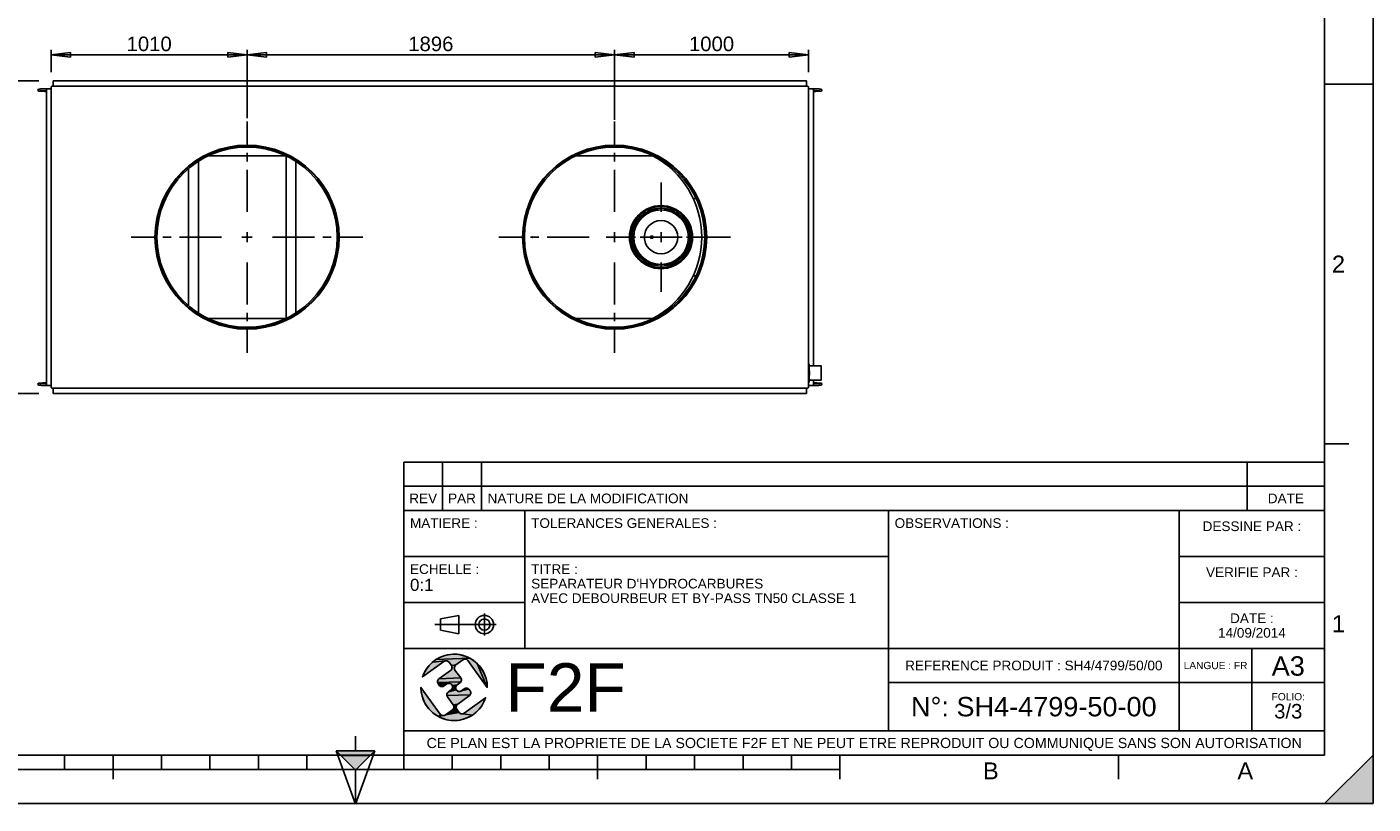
# Model space of a CAD drawing. Header units: millimetres. Extents: x 0 to 420, y 0 to 297.
# Tile 2 of 3: x 142 to 420, y 0 to 160. Entities that reach past the tile are written whole.
import ezdxf

# ---------------------------------------------------------------- set-up
doc = ezdxf.new("R2010")
doc.units = ezdxf.units.MM
doc.header["$LTSCALE"] = 23.1
doc.linetypes.add('CENTER', pattern=[0.6, 0.375, -0.075, 0.075, -0.075])
doc.layers.get('0').update_dxf_attribs({"linetype": 'CONTINUOUS'})
for name, color, linetype in [('05_AXIS-OSI', 7, 'CONTINUOUS'), ('AXES_REF', 7, 'CONTINUOUS'), ('DEFAULT_1', 7, 'CENTER')]:
    doc.layers.add(name, color=color, linetype=linetype)
doc.styles.get("Standard").update_dxf_attribs({"font": 'arial.ttf'})
doc.styles.add('TEXTSTYLE_2', font='arial.ttf')
doc.dimstyles.new('DIMSTYLE_1', dxfattribs={"dimtxt": 3, "dimasz": 4, "dimexe": 1, "dimexo": 3, "dimgap": 0.75, "dimtad": 1, "dimdec": 0, "dimlfac": 25, "dimtxsty": 'Standard', "dimblk": 'CLOSED', "dimblk1": 'CLOSED', "dimblk2": 'CLOSED', "dimcen": 0.09, "dimclrt": 5, "dimazin": 2, "dimtp": 0.01, "dimtm": 0.01, "dimtfac": 1, "dimtdec": 0, "dimtofl": 0, "dimtmove": 0, "dimatfit": 3, "dimldrblk": 'CLOSED', "dimfxl": 1, "dimtolj": 1, "dimarcsym": 0})
doc.dimstyles.new('DIMSTYLE_2', dxfattribs={"dimtxt": 3, "dimasz": 4, "dimexe": 1, "dimexo": 3, "dimgap": 0.75, "dimtad": 1, "dimlfac": 25, "dimtxsty": 'Standard', "dimblk": 'CLOSED', "dimblk1": 'CLOSED', "dimblk2": 'CLOSED', "dimcen": 0.09, "dimclrt": 5, "dimazin": 2, "dimtp": 0.01, "dimtm": 0.01, "dimtfac": 1, "dimtofl": 0, "dimtmove": 0, "dimatfit": 3, "dimldrblk": 'CLOSED', "dimfxl": 1, "dimtolj": 1, "dimarcsym": 0})

# ---------------------------------------------------------------- blocks, each defined once
blk = doc.blocks.new('MARGEA3_BL0', base_point=(210.000078, 148.5))
at = {"color": 7, "linetype": 'Continuous'}
for p, q in [((420, 0), (420, 296.999914)), ((420.000078, 0.000001), (420.000078, 297.000001)), ((410.000078, 10.000001), (410.000078, 287.000001)), ((420.000078, 148.500001), (410.000078, 148.500001)), ((415.000078, 74.250001), (410.000078, 74.250001)), ((10.000078, 10.000001), (410.000078, 10.000001)), ((150.000078, 7.000001), (150.000078, 10.000001)), ((160.000078, 5.000001), (160.000078, 10.000001)), ((170.000078, 7.000001), (170.000078, 10.000001)), ((180.000078, 7.000001), (180.000078, 10.000001)), ((190.000078, 7.000001), (190.000078, 10.000001)), ((200.000078, 7.000001), (200.000078, 10.000001)), ((220.000078, 7.000001), (220.000078, 10.000001)), ((230.000078, 7.000001), (230.000078, 10.000001)), ((240.000078, 7.000001), (240.000078, 10.000001)), ((250.000078, 7.000001), (250.000078, 10.000001)), ((260.000078, 5.000001), (260.000078, 10.000001)), ((270.000078, 7.000001), (270.000078, 10.000001)), ((280.000078, 7.000001), (280.000078, 10.000001)), ((290.000078, 7.000001), (290.000078, 10.000001)), ((300.000078, 7.000001), (300.000078, 10.000001)), ((310.000078, 5.000001), (310.000078, 10.000001)), ((367.500078, 5.000001), (367.500078, 10.000001)), ((420, 10), (410, 0)), ((420, 10), (410, 0)), ((420.000078, 10.000001), (410.000078, 0.000001)), ((420, 0), (420, 10)), ((420.000078, 0.000001), (420.000078, 10.000001)), ((110.000078, 7.000001), (310.000078, 7.000001)), ((0.000078, 0), (420.000078, 0)), ((410, 0), (420, 0)), ((410.000078, 0.000001), (420.000078, 0.000001))]:
    blk.add_line(p, q, dxfattribs=at)
blk.add_solid([(420, 10), (410, 0), (420, 0)], dxfattribs=at)
at = {"color": 7, "linetype": 'Continuous', "style": 'TEXTSTYLE_2', "oblique": 0.00001872}
for s, p in [('2', (411.500078, 109.625001)), ('1', (411.500078, 35.375001)), ('B', (339.500078, 5.000001)), ('A', (392.000078, 5.000001))]:
    blk.add_text(s, height=3.5, dxfattribs=at).set_placement(p)
blk = doc.blocks.new('REPERE_ORIENTATION_BL1', base_point=(210.02, 6.88))
at = {"color": 7, "linetype": 'Continuous'}
for p, q in [((210.02, 13.88), (210.02, 10.88)), ((210.02, 6.88), (206.02, 10.88)), ((214.02, 10.88), (206.02, 10.88)), ((206.02, 10.88), (210.02, -0.12)), ((213.02, 9.88), (207.02, 9.88)), ((210.02, 6.88), (214.02, 10.88)), ((210.02, -0.12), (214.02, 10.88)), ((210.02, 6.88), (210.02, -0.12))]:
    blk.add_line(p, q, dxfattribs=at)
blk.add_solid([(206.02, 10.88), (210.02, 6.88), (214.02, 10.88)], dxfattribs=at)
blk = doc.blocks.new('ISO_BL2', base_point=(232.75, 36.94))
at = {"color": 2, "linetype": 'Continuous'}
for p, q in [((236.63, 34.66), (236.63, 39.22)), ((239.09, 36.94), (226.41, 36.94)), ((227.55, 38.13), (231.35, 38.84)), ((227.55, 35.76), (227.55, 38.13)), ((231.35, 35.04), (231.35, 38.84)), ((227.55, 35.76), (231.35, 35.04))]:
    blk.add_line(p, q, dxfattribs=at)
for radius in [1.9, 1.18]:
    blk.add_circle((236.63, 36.94), radius, dxfattribs=at)
blk = doc.blocks.new('LOGO-F2F-A3_BL3', base_point=(230.38, 23.99))
at = {"linetype": 'Continuous'}
for points in [[(229.18, 30.73), (230.09, 30.83), (231.01, 30.81), (231.92, 30.66), (232.8, 30.39), (233.64, 30.01), (226.63, 29.71), (227.43, 30.17), (228.28, 30.51)], [(228.29, 29.32), (223.88, 26.13), (224.22, 26.98), (224.68, 27.78), (225.24, 28.51), (225.89, 29.16), (228.6, 29.45), (228.44, 29.41)], [(232.34, 29.76), (232.19, 29.68), (230.73, 28.62), (229.81, 28.51), (229.34, 29.16), (229.23, 29.28), (229.09, 29.38), (228.93, 29.44), (228.77, 29.47), (228.6, 29.45), (225.89, 29.16), (226.63, 29.71), (233.64, 30.01), (234.42, 29.52), (235.12, 28.93), (237.23, 23.99), (233.24, 29.51), (233.13, 29.63), (232.99, 29.73), (232.83, 29.79), (232.67, 29.82), (232.5, 29.81)], [(230.61, 28.51), (230.51, 28.37), (230.45, 28.21), (230.42, 28.05), (230.43, 27.88), (230.48, 27.72), (230.56, 27.57), (231.74, 25.95), (227.26, 25.74), (229.64, 27.46), (229.76, 27.57), (229.86, 27.71), (229.92, 27.87), (229.95, 28.03), (229.94, 28.2), (229.89, 28.36), (229.81, 28.51), (230.73, 28.62)], [(237.17, 24.9), (237.23, 23.99), (235.12, 28.93), (235.74, 28.25), (236.27, 27.49), (236.68, 26.67), (236.99, 25.81)], [(231.82, 25.81), (231.87, 25.65), (231.88, 25.48), (231.85, 25.31), (231.79, 25.16), (226.96, 25), (226.95, 25.17), (226.98, 25.33), (227.04, 25.49), (227.14, 25.63), (227.26, 25.74), (231.74, 25.95)], [(231.69, 25.02), (231.57, 24.91), (231, 24.5), (230.01, 24.38), (229.93, 24.52), (229.82, 24.65), (229.68, 24.74), (229.53, 24.81), (229.36, 24.83), (227.01, 24.84), (226.96, 25), (231.79, 25.16)], [(223.59, 23.07), (223.53, 23.99), (227.53, 18.46), (227.64, 18.34), (227.13, 17.96), (226.35, 18.45), (225.64, 19.04), (225.02, 19.72), (224.5, 20.48), (224.08, 21.3), (223.78, 22.17)], [(229.03, 24.77), (228.88, 24.69), (228.32, 24.28), (228.17, 24.2), (228.01, 24.15), (227.84, 24.14), (227.68, 24.17), (227.52, 24.23), (227.38, 24.33), (227.27, 24.45), (227.09, 24.69), (227.01, 24.84), (229.36, 24.83), (229.19, 24.82)], [(233.49, 23.52), (233.67, 23.28), (233.75, 23.13), (233.8, 22.97), (233.81, 22.8), (233.79, 22.64), (233.72, 22.48), (228.9, 22.33), (228.89, 22.49), (228.91, 22.66), (228.98, 22.82), (229.07, 22.95), (229.2, 23.07), (230.83, 23.45), (230.95, 23.32), (231.08, 23.23), (231.24, 23.16), (231.41, 23.14), (231.57, 23.15), (231.73, 23.2), (231.88, 23.28), (233.38, 23.65)], [(233.63, 22.34), (233.5, 22.23), (231.12, 20.51), (230.2, 20.4), (229.03, 22.02), (228.95, 22.16), (228.9, 22.33), (233.72, 22.48)], [(230.88, 24.38), (230.78, 24.24), (230.72, 24.09), (230.69, 23.92), (230.7, 23.76), (230.75, 23.59), (230.83, 23.45), (229.2, 23.07), (229.76, 23.48), (229.89, 23.59), (229.98, 23.73), (230.05, 23.88), (230.07, 24.05), (230.06, 24.22), (230.01, 24.38), (231, 24.5)], [(232.92, 23.83), (233.09, 23.8), (233.24, 23.74), (233.38, 23.65), (231.88, 23.28), (232.45, 23.69), (232.59, 23.77), (232.75, 23.82)], [(231, 20.4), (230.9, 20.26), (230.84, 20.1), (230.82, 19.94), (230.83, 19.77), (230.87, 19.61), (230.96, 19.46), (231.43, 18.82), (228.57, 18.3), (230.03, 19.35), (230.16, 19.46), (230.25, 19.6), (230.32, 19.76), (230.34, 19.92), (230.33, 20.09), (230.28, 20.25), (230.2, 20.4), (231.12, 20.51)], [(234.87, 18.81), (234.14, 18.26), (232.17, 18.52), (232.33, 18.57), (232.47, 18.65), (236.89, 21.84), (236.54, 20.99), (236.09, 20.19), (235.53, 19.46)], [(232, 18.51), (232.17, 18.52), (234.14, 18.26), (233.34, 17.81), (232.48, 17.47), (231.59, 17.24), (230.67, 17.14), (229.75, 17.16), (228.85, 17.31), (227.96, 17.58), (227.13, 17.96), (228.1, 18.15), (228.27, 18.17), (228.43, 18.21), (228.57, 18.3), (231.43, 18.82), (231.54, 18.69), (231.68, 18.6), (231.83, 18.53)], [(228.1, 18.15), (227.13, 17.96), (227.64, 18.34), (227.78, 18.24), (227.93, 18.18)]]:
    blk.add_hatch(color=2, dxfattribs=at).paths.add_polyline_path(points)
at = {"color": 2, "linetype": 'Continuous'}
for p, q in [((228.28, 30.51), (229.18, 30.73)), ((229.18, 30.73), (230.09, 30.83)), ((230.09, 30.83), (231.01, 30.81)), ((231.01, 30.81), (231.92, 30.66)), ((231.92, 30.66), (232.8, 30.39)), ((224.22, 26.98), (224.68, 27.78)), ((224.68, 27.78), (225.24, 28.51)), ((225.24, 28.51), (225.89, 29.16)), ((225.89, 29.16), (226.63, 29.71)), ((228.6, 29.45), (225.89, 29.16)), ((226.63, 29.71), (227.43, 30.17)), ((233.64, 30.01), (226.63, 29.71)), ((227.43, 30.17), (228.28, 30.51)), ((228.44, 29.41), (228.29, 29.32)), ((228.6, 29.45), (228.44, 29.41)), ((228.77, 29.47), (228.6, 29.45)), ((228.93, 29.44), (228.77, 29.47)), ((229.09, 29.38), (228.93, 29.44)), ((229.23, 29.28), (229.09, 29.38)), ((229.34, 29.16), (229.23, 29.28)), ((230.73, 28.62), (229.81, 28.51)), ((229.89, 28.36), (229.81, 28.51)), ((229.86, 27.71), (229.92, 27.87)), ((229.94, 28.2), (229.89, 28.36)), ((229.92, 27.87), (229.95, 28.03)), ((229.95, 28.03), (229.94, 28.2)), ((230.45, 28.21), (230.42, 28.05)), ((230.42, 28.05), (230.43, 27.88)), ((230.43, 27.88), (230.48, 27.72)), ((230.51, 28.37), (230.45, 28.21)), ((230.61, 28.51), (230.51, 28.37)), ((230.73, 28.62), (230.61, 28.51)), ((232.34, 29.76), (232.19, 29.68)), ((232.5, 29.81), (232.34, 29.76)), ((232.67, 29.82), (232.5, 29.81)), ((232.83, 29.79), (232.67, 29.82)), ((232.8, 30.39), (233.64, 30.01)), ((232.99, 29.73), (232.83, 29.79)), ((233.13, 29.63), (232.99, 29.73)), ((233.24, 29.51), (233.13, 29.63)), ((233.64, 30.01), (234.42, 29.52)), ((234.42, 29.52), (235.12, 28.93)), ((235.12, 28.93), (237.23, 23.99)), ((235.12, 28.93), (235.74, 28.25)), ((235.74, 28.25), (236.27, 27.49)), ((223.88, 26.13), (224.22, 26.98)), ((226.95, 25.17), (226.98, 25.33)), ((226.96, 25), (226.95, 25.17)), ((231.79, 25.16), (226.96, 25)), ((227.01, 24.84), (226.96, 25)), ((226.98, 25.33), (227.04, 25.49)), ((227.04, 25.49), (227.14, 25.63)), ((227.14, 25.63), (227.26, 25.74)), ((231.74, 25.95), (227.26, 25.74)), ((229.64, 27.46), (229.76, 27.57)), ((229.76, 27.57), (229.86, 27.71)), ((230.48, 27.72), (230.56, 27.57)), ((231.69, 25.02), (231.57, 24.91)), ((231.79, 25.16), (231.69, 25.02)), ((231.74, 25.95), (231.82, 25.81)), ((231.85, 25.31), (231.79, 25.16)), ((231.82, 25.81), (231.87, 25.65)), ((231.88, 25.48), (231.85, 25.31)), ((231.87, 25.65), (231.88, 25.48)), ((236.27, 27.49), (236.68, 26.67)), ((236.68, 26.67), (236.99, 25.81)), ((236.99, 25.81), (237.17, 24.9)), ((223.59, 23.07), (223.53, 23.99)), ((223.78, 22.17), (223.59, 23.07)), ((227.09, 24.69), (227.01, 24.84)), ((229.36, 24.83), (227.01, 24.84)), ((227.38, 24.33), (227.27, 24.45)), ((227.52, 24.23), (227.38, 24.33)), ((227.68, 24.17), (227.52, 24.23)), ((227.84, 24.14), (227.68, 24.17)), ((228.01, 24.15), (227.84, 24.14)), ((228.17, 24.2), (228.01, 24.15)), ((228.32, 24.28), (228.17, 24.2)), ((229.03, 24.77), (228.88, 24.69)), ((228.89, 22.49), (228.91, 22.66)), ((228.9, 22.33), (228.89, 22.49)), ((233.72, 22.48), (228.9, 22.33)), ((228.95, 22.16), (228.9, 22.33)), ((228.91, 22.66), (228.98, 22.82)), ((228.98, 22.82), (229.07, 22.95)), ((229.19, 24.82), (229.03, 24.77)), ((229.07, 22.95), (229.2, 23.07)), ((229.36, 24.83), (229.19, 24.82)), ((230.83, 23.45), (229.2, 23.07)), ((229.53, 24.81), (229.36, 24.83)), ((229.68, 24.74), (229.53, 24.81)), ((229.82, 24.65), (229.68, 24.74)), ((229.76, 23.48), (229.89, 23.59)), ((229.93, 24.52), (229.82, 24.65)), ((229.89, 23.59), (229.98, 23.73)), ((230.01, 24.38), (229.93, 24.52)), ((229.98, 23.73), (230.05, 23.88)), ((231, 24.5), (230.01, 24.38)), ((230.06, 24.22), (230.01, 24.38)), ((230.05, 23.88), (230.07, 24.05)), ((230.07, 24.05), (230.06, 24.22)), ((230.72, 24.09), (230.69, 23.92)), ((230.69, 23.92), (230.7, 23.76)), ((230.7, 23.76), (230.75, 23.59)), ((230.78, 24.24), (230.72, 24.09)), ((230.75, 23.59), (230.83, 23.45)), ((230.88, 24.38), (230.78, 24.24)), ((230.83, 23.45), (230.95, 23.32)), ((231, 24.5), (230.88, 24.38)), ((230.95, 23.32), (231.08, 23.23)), ((231.08, 23.23), (231.24, 23.16)), ((231.24, 23.16), (231.41, 23.14)), ((231.41, 23.14), (231.57, 23.15)), ((231.57, 23.15), (231.73, 23.2)), ((231.73, 23.2), (231.88, 23.28)), ((233.38, 23.65), (231.88, 23.28)), ((232.45, 23.69), (232.59, 23.77)), ((232.59, 23.77), (232.75, 23.82)), ((232.75, 23.82), (232.92, 23.83)), ((232.92, 23.83), (233.09, 23.8)), ((233.09, 23.8), (233.24, 23.74)), ((233.24, 23.74), (233.38, 23.65)), ((233.38, 23.65), (233.49, 23.52)), ((233.63, 22.34), (233.5, 22.23)), ((233.72, 22.48), (233.63, 22.34)), ((233.67, 23.28), (233.75, 23.13)), ((233.79, 22.64), (233.72, 22.48)), ((233.75, 23.13), (233.8, 22.97)), ((233.81, 22.8), (233.79, 22.64)), ((233.8, 22.97), (233.81, 22.8)), ((237.17, 24.9), (237.23, 23.99)), ((224.08, 21.3), (223.78, 22.17)), ((224.5, 20.48), (224.08, 21.3)), ((225.02, 19.72), (224.5, 20.48)), ((225.64, 19.04), (225.02, 19.72)), ((229.03, 22.02), (228.95, 22.16)), ((230.03, 19.35), (230.16, 19.46)), ((230.16, 19.46), (230.25, 19.6)), ((231.12, 20.51), (230.2, 20.4)), ((230.28, 20.25), (230.2, 20.4)), ((230.25, 19.6), (230.32, 19.76)), ((230.33, 20.09), (230.28, 20.25)), ((230.32, 19.76), (230.34, 19.92)), ((230.34, 19.92), (230.33, 20.09)), ((230.84, 20.1), (230.82, 19.94)), ((230.82, 19.94), (230.83, 19.77)), ((230.83, 19.77), (230.87, 19.61)), ((230.9, 20.26), (230.84, 20.1)), ((230.87, 19.61), (230.96, 19.46)), ((231, 20.4), (230.9, 20.26)), ((231.12, 20.51), (231, 20.4)), ((235.53, 19.46), (234.87, 18.81)), ((236.09, 20.19), (235.53, 19.46)), ((236.54, 20.99), (236.09, 20.19)), ((236.89, 21.84), (236.54, 20.99)), ((226.35, 18.45), (225.64, 19.04)), ((227.13, 17.96), (226.35, 18.45)), ((227.64, 18.34), (227.13, 17.96)), ((228.1, 18.15), (227.13, 17.96)), ((227.96, 17.58), (227.13, 17.96)), ((227.53, 18.46), (227.64, 18.34)), ((227.64, 18.34), (227.78, 18.24)), ((227.78, 18.24), (227.93, 18.18)), ((227.93, 18.18), (228.1, 18.15)), ((228.85, 17.31), (227.96, 17.58)), ((228.1, 18.15), (228.27, 18.17)), ((228.27, 18.17), (228.43, 18.21)), ((228.43, 18.21), (228.57, 18.3)), ((231.43, 18.82), (228.57, 18.3)), ((229.75, 17.16), (228.85, 17.31)), ((230.67, 17.14), (229.75, 17.16)), ((231.59, 17.24), (230.67, 17.14)), ((231.43, 18.82), (231.54, 18.69)), ((231.54, 18.69), (231.68, 18.6)), ((232.48, 17.47), (231.59, 17.24)), ((231.68, 18.6), (231.83, 18.53)), ((231.83, 18.53), (232, 18.51)), ((232, 18.51), (232.17, 18.52)), ((232.17, 18.52), (232.33, 18.57)), ((234.14, 18.26), (232.17, 18.52)), ((232.33, 18.57), (232.47, 18.65)), ((233.34, 17.81), (232.48, 17.47)), ((234.14, 18.26), (233.34, 17.81)), ((234.87, 18.81), (234.14, 18.26))]:
    blk.add_line(p, q, dxfattribs=at)
at = {"color": 7, "linetype": 'Continuous'}
for p, q in [((223.88, 26.13), (228.29, 29.32)), ((229.34, 29.16), (229.81, 28.51)), ((230.73, 28.62), (232.19, 29.68)), ((233.24, 29.51), (237.23, 23.99)), ((229.64, 27.46), (227.26, 25.74)), ((231.74, 25.95), (230.56, 27.57)), ((227.53, 18.46), (223.53, 23.99)), ((227.09, 24.69), (227.27, 24.45)), ((228.32, 24.28), (228.88, 24.69)), ((229.76, 23.48), (229.2, 23.07)), ((231, 24.5), (231.57, 24.91)), ((231.12, 20.51), (233.5, 22.23)), ((232.45, 23.69), (231.88, 23.28)), ((233.67, 23.28), (233.49, 23.52)), ((229.03, 22.02), (230.2, 20.4)), ((231.43, 18.82), (230.96, 19.46)), ((236.89, 21.84), (232.47, 18.65)), ((230.03, 19.35), (228.57, 18.3))]:
    blk.add_line(p, q, dxfattribs=at)
at = {"color": 2, "linetype": 'Continuous'}
for points in [[(229.18, 30.73), (230.09, 30.83), (231.01, 30.81), (231.92, 30.66), (232.8, 30.39), (233.64, 30.01), (226.63, 29.71), (227.43, 30.17), (228.28, 30.51), (229.18, 30.73)], [(228.29, 29.32), (223.88, 26.13), (224.22, 26.98), (224.68, 27.78), (225.24, 28.51), (225.89, 29.16), (228.6, 29.45), (228.44, 29.41), (228.29, 29.32)], [(232.34, 29.76), (232.19, 29.68), (230.73, 28.62), (229.81, 28.51), (229.34, 29.16), (229.23, 29.28), (229.09, 29.38), (228.93, 29.44), (228.77, 29.47), (228.6, 29.45), (225.89, 29.16), (226.63, 29.71), (233.64, 30.01), (234.42, 29.52), (235.12, 28.93), (237.23, 23.99), (233.24, 29.51), (233.13, 29.63), (232.99, 29.73), (232.83, 29.79), (232.67, 29.82), (232.5, 29.81), (232.34, 29.76)], [(230.61, 28.51), (230.51, 28.37), (230.45, 28.21), (230.42, 28.05), (230.43, 27.88), (230.48, 27.72), (230.56, 27.57), (231.74, 25.95), (227.26, 25.74), (229.64, 27.46), (229.76, 27.57), (229.86, 27.71), (229.92, 27.87), (229.95, 28.03), (229.94, 28.2), (229.89, 28.36), (229.81, 28.51), (230.73, 28.62), (230.61, 28.51)], [(237.17, 24.9), (237.23, 23.99), (235.12, 28.93), (235.74, 28.25), (236.27, 27.49), (236.68, 26.67), (236.99, 25.81), (237.17, 24.9)], [(231.82, 25.81), (231.87, 25.65), (231.88, 25.48), (231.85, 25.31), (231.79, 25.16), (226.96, 25), (226.95, 25.17), (226.98, 25.33), (227.04, 25.49), (227.14, 25.63), (227.26, 25.74), (231.74, 25.95), (231.82, 25.81)], [(231.69, 25.02), (231.57, 24.91), (231, 24.5), (230.01, 24.38), (229.93, 24.52), (229.82, 24.65), (229.68, 24.74), (229.53, 24.81), (229.36, 24.83), (227.01, 24.84), (226.96, 25), (231.79, 25.16), (231.69, 25.02)], [(223.59, 23.07), (223.53, 23.99), (227.53, 18.46), (227.64, 18.34), (227.13, 17.96), (226.35, 18.45), (225.64, 19.04), (225.02, 19.72), (224.5, 20.48), (224.08, 21.3), (223.78, 22.17), (223.59, 23.07)], [(229.03, 24.77), (228.88, 24.69), (228.32, 24.28), (228.17, 24.2), (228.01, 24.15), (227.84, 24.14), (227.68, 24.17), (227.52, 24.23), (227.38, 24.33), (227.27, 24.45), (227.09, 24.69), (227.01, 24.84), (229.36, 24.83), (229.19, 24.82), (229.03, 24.77)], [(233.49, 23.52), (233.67, 23.28), (233.75, 23.13), (233.8, 22.97), (233.81, 22.8), (233.79, 22.64), (233.72, 22.48), (228.9, 22.33), (228.89, 22.49), (228.91, 22.66), (228.98, 22.82), (229.07, 22.95), (229.2, 23.07), (230.83, 23.45), (230.95, 23.32), (231.08, 23.23), (231.24, 23.16), (231.41, 23.14), (231.57, 23.15), (231.73, 23.2), (231.88, 23.28), (233.38, 23.65), (233.49, 23.52)], [(233.63, 22.34), (233.5, 22.23), (231.12, 20.51), (230.2, 20.4), (229.03, 22.02), (228.95, 22.16), (228.9, 22.33), (233.72, 22.48), (233.63, 22.34)], [(230.88, 24.38), (230.78, 24.24), (230.72, 24.09), (230.69, 23.92), (230.7, 23.76), (230.75, 23.59), (230.83, 23.45), (229.2, 23.07), (229.76, 23.48), (229.89, 23.59), (229.98, 23.73), (230.05, 23.88), (230.07, 24.05), (230.06, 24.22), (230.01, 24.38), (231, 24.5), (230.88, 24.38)], [(232.92, 23.83), (233.09, 23.8), (233.24, 23.74), (233.38, 23.65), (231.88, 23.28), (232.45, 23.69), (232.59, 23.77), (232.75, 23.82), (232.92, 23.83)], [(231, 20.4), (230.9, 20.26), (230.84, 20.1), (230.82, 19.94), (230.83, 19.77), (230.87, 19.61), (230.96, 19.46), (231.43, 18.82), (228.57, 18.3), (230.03, 19.35), (230.16, 19.46), (230.25, 19.6), (230.32, 19.76), (230.34, 19.92), (230.33, 20.09), (230.28, 20.25), (230.2, 20.4), (231.12, 20.51), (231, 20.4)], [(234.87, 18.81), (234.14, 18.26), (232.17, 18.52), (232.33, 18.57), (232.47, 18.65), (236.89, 21.84), (236.54, 20.99), (236.09, 20.19), (235.53, 19.46), (234.87, 18.81)], [(232, 18.51), (232.17, 18.52), (234.14, 18.26), (233.34, 17.81), (232.48, 17.47), (231.59, 17.24), (230.67, 17.14), (229.75, 17.16), (228.85, 17.31), (227.96, 17.58), (227.13, 17.96), (228.1, 18.15), (228.27, 18.17), (228.43, 18.21), (228.57, 18.3), (231.43, 18.82), (231.54, 18.69), (231.68, 18.6), (231.83, 18.53), (232, 18.51)], [(228.1, 18.15), (227.13, 17.96), (227.64, 18.34), (227.78, 18.24), (227.93, 18.18), (228.1, 18.15)]]:
    blk.add_lwpolyline(points, dxfattribs=at)
at = {"color": 7, "linetype": 'Continuous'}
for centre, radius, start, end in [((230.38, 23.99), 6.85, 0, 161.7653), ((228.73, 28.72), 0.75, 35.8827, 125.8827), ((229.2, 28.07), 0.75, 305.8827, 35.8827), ((231.17, 28.01), 0.75, 125.8827, 215.8827), ((232.63, 29.07), 0.75, 35.8827, 125.8827), ((227.7, 25.13), 0.75, 125.8827, 215.8827), ((231.13, 25.51), 0.75, 305.8827, 35.8827), ((230.38, 23.99), 6.85, 180, 341.7653), ((227.88, 24.89), 0.75, 215.8827, 305.8827), ((229.32, 24.08), 0.75, 305.8827, 125.8827), ((229.64, 22.46), 0.75, 125.8827, 215.8827), ((231.44, 23.89), 0.75, 125.8827, 305.8827), ((232.89, 23.08), 0.75, 35.8827, 125.8827), ((233.06, 22.84), 0.75, 305.8827, 35.8827), ((229.59, 19.96), 0.75, 305.8827, 35.8827), ((231.56, 19.9), 0.75, 125.8827, 215.8827), ((228.13, 18.9), 0.75, 215.8827, 305.8827), ((232.03, 19.26), 0.75, 215.8827, 305.8827)]:
    blk.add_arc(centre, radius, start, end, dxfattribs=at)
blk = doc.blocks.new('_CLOSED')
at = {"color": 0, "linetype": 'ByBlock'}
for p, q in [((0, 0), (-1, 0.125)), ((-1, 0.125), (-1, -0.125)), ((-1, -0.125), (0, 0)), ((-1, 0), (0, 0))]:
    blk.add_line(p, q, dxfattribs=at)
blk = doc.blocks.new('*D1')
at = {"color": 2, "linetype": 'Continuous', "transparency": 16777216}
for p, q in [((144.68, 149.19), (112.07, 149.19)), ((113.07, 149.19), (113.07, 116.93)), ((113.07, 84.68), (113.07, 116.93)), ((144.68, 84.68), (112.07, 84.68))]:
    blk.add_line(p, q, dxfattribs=at)
at = {"color": 2, "linetype": 'Continuous', "transparency": 16777216, "xscale": 4, "yscale": 4, "zscale": 4}
for p, rotation in [((113.07, 149.19), 90), ((113.07, 84.68), 270)]:
    blk.add_blockref('_CLOSED', p, dxfattribs=dict(at, rotation=rotation))
at = {"color": 5, "linetype": 'Continuous', "transparency": 16777216, "insert": (109.32, 116.93), "char_height": 3, "width": 9.3234, "attachment_point": 2, "rotation": 90, "line_spacing_factor": 0.9}
blk.add_mtext('1613', dxfattribs=at)
blk = doc.blocks.new('*D8')
at = {"color": 2, "linetype": 'Continuous', "transparency": 16777216}
for p, q in [((147.26, 150.99), (147.26, 155.59)), ((187.66, 142.31), (187.66, 155.59)), ((147.26, 154.59), (167.46, 154.59)), ((187.66, 154.59), (167.46, 154.59))]:
    blk.add_line(p, q, dxfattribs=at)
at = {"color": 2, "linetype": 'Continuous', "transparency": 16777216, "xscale": 4, "yscale": 4, "zscale": 4, "rotation": 180}
blk.add_blockref('_CLOSED', (147.26, 154.59), dxfattribs=at)
at = {"color": 2, "linetype": 'Continuous', "transparency": 16777216, "xscale": 4, "yscale": 4, "zscale": 4}
blk.add_blockref('_CLOSED', (187.66, 154.59), dxfattribs=at)
at = {"color": 5, "linetype": 'Continuous', "transparency": 16777216, "insert": (167.46, 158.34), "char_height": 3, "width": 9.3234, "attachment_point": 2, "line_spacing_factor": 0.9}
blk.add_mtext('1010', dxfattribs=at)
blk = doc.blocks.new('*D9')
at = {"color": 2, "linetype": 'Continuous', "transparency": 16777216}
for p, q in [((187.66, 141.47), (187.66, 155.59)), ((263.5, 141.82), (263.5, 155.59)), ((187.66, 154.59), (225.58, 154.59)), ((263.5, 154.59), (225.58, 154.59))]:
    blk.add_line(p, q, dxfattribs=at)
at = {"color": 2, "linetype": 'Continuous', "transparency": 16777216, "xscale": 4, "yscale": 4, "zscale": 4, "rotation": 180}
blk.add_blockref('_CLOSED', (187.66, 154.59), dxfattribs=at)
at = {"color": 2, "linetype": 'Continuous', "transparency": 16777216, "xscale": 4, "yscale": 4, "zscale": 4}
blk.add_blockref('_CLOSED', (263.5, 154.59), dxfattribs=at)
at = {"color": 5, "linetype": 'Continuous', "transparency": 16777216, "insert": (225.58, 158.34), "char_height": 3, "width": 9.3234, "attachment_point": 2, "line_spacing_factor": 0.9}
blk.add_mtext('1896', dxfattribs=at)
blk = doc.blocks.new('*D10')
at = {"color": 2, "linetype": 'Continuous', "transparency": 16777216}
for p, q in [((263.5, 141.13), (263.5, 155.59)), ((303.5, 150.99), (303.5, 155.59)), ((263.5, 154.59), (283.5, 154.59)), ((303.5, 154.59), (283.5, 154.59))]:
    blk.add_line(p, q, dxfattribs=at)
at = {"color": 2, "linetype": 'Continuous', "transparency": 16777216, "xscale": 4, "yscale": 4, "zscale": 4, "rotation": 180}
blk.add_blockref('_CLOSED', (263.5, 154.59), dxfattribs=at)
at = {"color": 2, "linetype": 'Continuous', "transparency": 16777216, "xscale": 4, "yscale": 4, "zscale": 4}
blk.add_blockref('_CLOSED', (303.5, 154.59), dxfattribs=at)
at = {"color": 5, "linetype": 'Continuous', "transparency": 16777216, "insert": (283.5, 158.34), "char_height": 3, "width": 9.3234, "attachment_point": 2, "line_spacing_factor": 0.9}
blk.add_mtext('1000', dxfattribs=at)
blk = doc.blocks.new('*T15')
at = {"color": 2, "linetype": 'Continuous'}
for p, q in [((0, 0), (0, 50.5)), ((0, 50.5), (190, 50.5)), ((25, 22), (25, 50.5)), ((100, 5), (100, 50.5)), ((160, 5), (160, 50.5)), ((190, 0), (190, 50.5)), ((0, 41), (100, 41)), ((160, 41), (190, 41)), ((0, 31.5), (25, 31.5)), ((160, 31.5), (190, 31.5)), ((0, 22), (190, 22)), ((175, 5), (175, 22)), ((100, 15), (190, 15)), ((0, 5), (190, 5)), ((0, 0), (190, 0))]:
    blk.add_line(p, q, dxfattribs=at)
at = {"color": 5, "linetype": 'Continuous', "line_spacing_factor": 0.9}
for s, insert, char_height, width, attachment_point in [('MATIERE :\\P ', (1.28, 48.9), 2, 27.8662, 1), ('TOLERANCES GENERALES :\\P ', (26.28, 48.9), 2, 76.5502, 1), ('OBSERVATIONS :\\P ', (101.28, 48.9), 2, 47.0929, 1), ('DESSINE PAR :\\P ', (175, 48.25), 2, 40.5799, 2), ('ECHELLE :\\P\\H2.5;0:1', (1.28, 39.4), 2, 28.5204, 1), ("TITRE :\\PSEPARATEUR D'HYDROCARBURES\\PAVEC DEBOURBEUR ET BY-PASS TN50 CLASSE 1\\P ", (26.28, 39.4), 2, 133.8736, 1), ('VERIFIE PAR :\\P ', (175, 38.75), 2, 37.7844, 2), ('DATE :\\P14/09/2014', (175, 29.25), 2, 27.9554, 2), ('REFERENCE PRODUIT : SH4/4799/50/00', (130, 19.5), 2, 106.0372, 2), ('A3', (182.5, 20.4), 4, 13.6506, 2), ('LANGUE : FR', (167.5, 19.25), 1.5, 26.2639, 2), ('N°: SH4-4799-50-00', (130, 12), 4, 101.2937, 2), ('FOLIO:  \\P\\H3.0;3/3', (182.5, 12.81), 1.5, 16.0372, 2), ('CE PLAN EST LA PROPRIETE DE LA SOCIETE F2F ET NE PEUT ETRE REPRODUIT OU COMMUNIQUE SANS SON AUTORISATION', (95, 3.55), 2.1, 360.4506, 2)]:
    blk.add_mtext(s, dxfattribs=dict(at, insert=insert, char_height=char_height, width=width, attachment_point=attachment_point))
blk = doc.blocks.new('*T16')
at = {"color": 2, "linetype": 'Continuous'}
for p, q in [((190, 10), (0, 10)), ((0, 0), (0, 10)), ((8, 0), (8, 10)), ((16, 0), (16, 10)), ((174, 0), (174, 10)), ((190, 0), (190, 10)), ((190, 5), (0, 5)), ((190, 0), (0, 0))]:
    blk.add_line(p, q, dxfattribs=at)
at = {"color": 5, "linetype": 'Continuous', "char_height": 2, "line_spacing_factor": 0.9}
for s, insert, width, attachment_point in [('REV', (4, 3.5), 11.4647, 2), ('PAR', (12, 3.5), 11.4647, 2), ('NATURE DE LA MODIFICATION', (17.28, 3.5), 82.7212, 1), ('DATE', (182, 3.5), 14.8699, 2)]:
    blk.add_mtext(s, dxfattribs=dict(at, insert=insert, width=width, attachment_point=attachment_point))

msp = doc.modelspace()

# ---------------------------------------------------------------- linework, layer by layer
at = {"color": 7, "linetype": 'Continuous'}
for p, q in [((420, 0), (420, 297)), ((146.25478, 147.49804), (147.25938, 147.52726)), ((146.25478, 86.36953), (146.25478, 147.49804)), ((146.59965, 147.54766), (146.46851, 147.54712)), ((146.73674, 147.54801), (146.59965, 147.54766)), ((146.87934, 147.54813), (146.73674, 147.54801)), ((146.87934, 147.54813), (147.25938, 147.54813)), ((147.37938, 148.11378), (147.25938, 147.99378)), ((147.25938, 147.99378), (147.25938, 85.87378)), ((303.37938, 148.11378), (147.37938, 148.11378)), ((147.65292, 148.11378), (147.6842, 149.18932)), ((147.6842, 149.18932), (303.07457, 149.18932)), ((303.10585, 148.11378), (303.07457, 149.18932)), ((303.49938, 147.99378), (303.37938, 148.11378)), ((303.49938, 85.87378), (303.49938, 147.99378)), ((303.49938, 147.54813), (303.87942, 147.54813)), ((303.49938, 147.52726), (304.50398, 147.49804)), ((303.87942, 147.54813), (304.02202, 147.54801)), ((304.02202, 147.54801), (304.15912, 147.54766)), ((304.15912, 147.54766), (304.29026, 147.54712)), ((304.50398, 90.37517), (304.50398, 147.49804)), ((179.69521, 133.73378), (195.62356, 133.73378)), ((255.53521, 133.73378), (271.46356, 133.73378)), ((175.60524, 102.77288), (175.60524, 131.09469)), ((177.60524, 101.29115), (177.60524, 132.57642)), ((279.70242, 124.93378), (280.28268, 124.93378)), ((270.90815, 116.83378), (270.90815, 117.03378)), ((271.00815, 117.13378), (271.44257, 117.13378)), ((271.44257, 116.73378), (271.00815, 116.73378)), ((274.12144, 116.93378), (272.02144, 116.93378)), ((273.07144, 117.98378), (273.07144, 115.88378)), ((280.28268, 108.93378), (279.70242, 108.93378)), ((179.69521, 100.13378), (195.62356, 100.13378)), ((255.53521, 100.13378), (271.46356, 100.13378)), ((303.63677, 90.60133), (303.49938, 90.93263)), ((146.25478, 86.36953), (147.25938, 86.34031)), ((146.59965, 86.31991), (146.46851, 86.32045)), ((146.73674, 86.31956), (146.59965, 86.31991)), ((146.87934, 86.31944), (146.73674, 86.31956)), ((147.25938, 86.31944), (146.87934, 86.31944)), ((303.63677, 87.149), (303.49938, 86.8177)), ((303.49938, 86.34031), (304.50398, 86.36953)), ((303.87942, 86.31944), (303.49938, 86.31944)), ((303.87942, 86.31944), (304.02202, 86.31956)), ((304.02202, 86.31956), (304.15912, 86.31991)), ((304.15912, 86.31991), (304.29026, 86.32045)), ((304.50398, 86.36953), (304.50398, 87.37517)), ((147.25938, 85.87378), (147.37938, 85.75378)), ((147.37938, 85.75378), (303.37938, 85.75378)), ((147.6842, 84.67825), (147.65292, 85.75378)), ((147.6842, 84.67825), (303.07457, 84.67825)), ((303.07457, 84.67825), (303.10585, 85.75378)), ((303.37938, 85.75378), (303.49938, 85.87378)), ((0, 0), (420, 0))]:
    msp.add_line(p, q, dxfattribs=at)
at = {"color": 3, "linetype": 'Continuous'}
for p, q in [((195.71138, 133.69283), (195.71138, 100.17474)), ((197.71138, 132.57774), (197.71138, 101.28982))]:
    msp.add_line(p, q, dxfattribs=at)
at = {"color": 7, "linetype": 'Continuous'}
for points in [[(271.04656, 116.73378), (271.04884, 116.73371), (271.05287, 116.7333), (271.05649, 116.73257), (271.05913, 116.73176), (271.06064, 116.73114), (271.06106, 116.73093)], [(271.06091, 117.13655), (271.06084, 117.13653), (271.05958, 117.13598), (271.05704, 117.13515), (271.0534, 117.13436), (271.04928, 117.13388), (271.04662, 117.13379)]]:
    msp.add_lwpolyline(points, dxfattribs=at)
for radius in [6.40002, 6.3, 6, 5.66, 5.64, 3.44]:
    msp.add_circle((273.07144, 116.93378), radius, dxfattribs=at)
for centre, radius, start, end in [((146.83689, 72.48947), 75.05855, 90.2812069, 90.5521151), ((303.92188, 72.48947), 75.05855, 89.4478849, 89.7187931), ((262.47144, 116.93378), 19, 297.825704, 62.174296), ((280.04783, 125.13378), 0.2, 277.0492398, 333.4367022), ((271.00815, 117.03378), 0.1, 90, 180), ((271.00815, 116.83378), 0.1, 180, 270), ((280.04784, 108.73378), 0.2, 26.5649756, 89.9998309), ((146.83689, 161.3781), 75.05855, 269.4478849, 269.7187931), ((303.92188, 161.3781), 75.05855, 270.2812069, 270.5521151)]:
    msp.add_arc(centre, radius, start, end, dxfattribs=at)
for points, knots in [([(145.19109, 147.52756), (145.11045, 147.52509), (144.88606, 147.5231), (144.47236, 147.46455), (144.47958, 147.29077)], [0, 0, 0, 0, 0.316864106, 1, 1, 1, 1]), ([(144.47958, 147.29077), (144.48336, 147.19988), (144.62479, 147.05036), (144.89467, 147.07628), (145.06835, 147.0573), (145.17891, 147.05387)], [0, 0, 0, 0, 0.341926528, 0.584239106, 1, 1, 1, 1]), ([(146.11362, 147.54454), (146.02697, 147.5437), (145.71943, 147.54012), (145.4119, 147.53434), (145.19109, 147.52756)], [0, 0, 0, 0, 0.281728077, 1, 1, 1, 1]), ([(304.64515, 147.54454), (304.73179, 147.5437), (305.03933, 147.54012), (305.34686, 147.53434), (305.56767, 147.52756)], [0, 0, 0, 0, 0.281728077, 1, 1, 1, 1]), ([(305.56767, 147.52756), (305.64831, 147.52509), (305.8727, 147.5231), (306.28641, 147.46455), (306.27918, 147.29077)], [0, 0, 0, 0, 0.316864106, 1, 1, 1, 1]), ([(306.27918, 147.29077), (306.2754, 147.19988), (306.13398, 147.05036), (305.86409, 147.07628), (305.69042, 147.0573), (305.57986, 147.05387)], [0, 0, 0, 0, 0.341926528, 0.584239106, 1, 1, 1, 1]), ([(146.25475, 147.14575), (145.91625, 147.14312), (145.41511, 147.1092), (144.89827, 147.14482), (144.73624, 147.10055)], [0, 0, 0, 0, 0.668362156, 1, 1, 1, 1]), ([(145.17891, 147.05387), (145.2545, 147.05152), (145.61299, 147.04201), (145.97159, 147.0375), (146.25456, 147.03531)], [0, 0, 0, 0, 0.21090175, 1, 1, 1, 1]), ([(304.50402, 147.14575), (304.84252, 147.14312), (305.34365, 147.1092), (305.86049, 147.14482), (306.02252, 147.10055)], [0, 0, 0, 0, 0.668362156, 1, 1, 1, 1]), ([(305.57986, 147.05387), (305.50427, 147.05152), (305.14578, 147.04201), (304.78718, 147.0375), (304.50421, 147.03531)], [0, 0, 0, 0, 0.21090175, 1, 1, 1, 1]), ([(303.67919, 88.87517), (303.67919, 89.08738), (303.67777, 89.39628), (303.67263, 89.79089), (303.66762, 90.04508), (303.6615, 90.25783), (303.65545, 90.40567), (303.64975, 90.49762), (303.646, 90.54553), (303.64189, 90.57842), (303.63912, 90.59566), (303.63677, 90.60133)], [0, 0, 0, 0, 0.368514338, 0.536411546, 0.685327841, 0.809998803, 0.906025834, 0.94220332, 0.970050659, 0.989345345, 1, 1, 1, 1]), ([(145.19109, 86.34001), (145.11045, 86.34248), (144.88606, 86.34447), (144.47236, 86.40301), (144.47958, 86.5768)], [0, 0, 0, 0, 0.316864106, 1, 1, 1, 1]), ([(144.47958, 86.5768), (144.48336, 86.66769), (144.62479, 86.81721), (144.89467, 86.79129), (145.06835, 86.81027), (145.17891, 86.8137)], [0, 0, 0, 0, 0.341926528, 0.584239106, 1, 1, 1, 1]), ([(146.25475, 86.72182), (145.91625, 86.72445), (145.41511, 86.75837), (144.89827, 86.72275), (144.73624, 86.76702)], [0, 0, 0, 0, 0.668362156, 1, 1, 1, 1]), ([(145.17891, 86.8137), (145.2545, 86.81605), (145.61299, 86.82556), (145.97159, 86.83007), (146.25456, 86.83225)], [0, 0, 0, 0, 0.21090175, 1, 1, 1, 1]), ([(146.11362, 86.32303), (146.02697, 86.32387), (145.71943, 86.32745), (145.4119, 86.33323), (145.19109, 86.34001)], [0, 0, 0, 0, 0.281728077, 1, 1, 1, 1]), ([(303.67919, 88.87517), (303.67919, 88.66296), (303.67777, 88.35406), (303.67263, 87.95944), (303.66762, 87.70525), (303.6615, 87.49251), (303.65545, 87.34467), (303.64975, 87.25272), (303.646, 87.2048), (303.64189, 87.17192), (303.63912, 87.15467), (303.63677, 87.149)], [0, 0, 0, 0, 0.368514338, 0.536411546, 0.685327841, 0.809998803, 0.906025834, 0.94220332, 0.970050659, 0.989345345, 1, 1, 1, 1]), ([(304.50402, 86.72182), (304.84252, 86.72445), (305.34365, 86.75837), (305.86049, 86.72275), (306.02252, 86.76702)], [0, 0, 0, 0, 0.668362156, 1, 1, 1, 1]), ([(305.57986, 86.8137), (305.50427, 86.81605), (305.14578, 86.82556), (304.78718, 86.83007), (304.50421, 86.83225)], [0, 0, 0, 0, 0.21090175, 1, 1, 1, 1]), ([(304.64515, 86.32303), (304.73179, 86.32387), (305.03933, 86.32745), (305.34686, 86.33323), (305.56767, 86.34001)], [0, 0, 0, 0, 0.281728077, 1, 1, 1, 1]), ([(305.56767, 86.34001), (305.64831, 86.34248), (305.8727, 86.34447), (306.28641, 86.40301), (306.27918, 86.5768)], [0, 0, 0, 0, 0.316864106, 1, 1, 1, 1]), ([(306.27918, 86.5768), (306.2754, 86.66769), (306.13398, 86.81721), (305.86409, 86.79129), (305.69042, 86.81027), (305.57986, 86.8137)], [0, 0, 0, 0, 0.341926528, 0.584239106, 1, 1, 1, 1])]:
    msp.add_open_spline(points, degree=3, knots=knots, dxfattribs=at)
at = {"layer": '05_AXIS-OSI', "color": 7, "linetype": 'Continuous'}
for p, q in [((195.71138, 100.17474), (195.71138, 133.69283)), ((197.71138, 101.28982), (197.71138, 132.57774))]:
    msp.add_line(p, q, dxfattribs=at)
at = {"layer": 'AXES_REF', "color": 7, "linetype": 'CENTER'}
for p, q in [((187.65938, 122.18378), (187.65938, 140.81378)), ((263.49938, 122.18378), (263.49938, 140.81378)), ((182.40938, 116.93378), (163.77938, 116.93378)), ((192.90938, 116.93378), (211.53938, 116.93378)), ((258.24938, 116.93378), (239.61938, 116.93378)), ((268.74938, 116.93378), (287.37938, 116.93378)), ((187.65938, 111.68378), (187.65938, 93.05378)), ((263.49938, 111.68378), (263.49938, 93.05378))]:
    msp.add_line(p, q, dxfattribs=at)
at = {"layer": 'AXES_REF', "color": 7, "linetype": 'Continuous'}
for p, q in [((188.70938, 116.93378), (186.60938, 116.93378)), ((187.65938, 117.98378), (187.65938, 115.88378)), ((264.54938, 116.93378), (262.44938, 116.93378)), ((263.49938, 117.98378), (263.49938, 115.88378)), ((306.07788, 90.37517), (303.65645, 90.37517)), ((306.07788, 87.37517), (303.65645, 87.37517))]:
    msp.add_line(p, q, dxfattribs=at)
for centre, radius in [((187.65938, 116.93378), 19), ((187.65938, 116.93378), 18.88), ((187.65938, 116.93378), 18.6), ((263.49938, 116.93378), 19), ((263.49938, 116.93378), 18.88), ((263.49938, 116.93378), 18.6), ((273.07144, 116.93378), 6.5), ((246.57144, 116.93378), 0.06)]:
    msp.add_circle(centre, radius, dxfattribs=at)
for points, knots in [([(306.11714, 88.87517), (306.11714, 88.97272), (306.11666, 89.16406), (306.1145, 89.44185), (306.111, 89.69787), (306.10631, 89.92223), (306.10138, 90.08552), (306.09671, 90.19373), (306.09338, 90.25684), (306.08975, 90.30533), (306.08662, 90.34325), (306.08271, 90.36106), (306.08061, 90.37517), (306.07788, 90.37517)], [0, 0, 0, 0, 0.194839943, 0.382186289, 0.554863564, 0.706235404, 0.830498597, 0.880931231, 0.922898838, 0.956004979, 0.979947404, 0.994550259, 1, 1, 1, 1]), ([(306.07788, 87.37517), (306.08061, 87.37517), (306.08271, 87.38927), (306.08662, 87.40708), (306.08975, 87.445), (306.09338, 87.4935), (306.09671, 87.55661), (306.10138, 87.66482), (306.10631, 87.8281), (306.111, 88.05246), (306.1145, 88.30849), (306.11666, 88.58627), (306.11714, 88.77762), (306.11714, 88.87517)], [0, 0, 0, 0, 0.005449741, 0.020052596, 0.043995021, 0.077101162, 0.119068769, 0.169501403, 0.293764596, 0.445136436, 0.617813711, 0.805160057, 1, 1, 1, 1])]:
    msp.add_open_spline(points, degree=3, knots=knots, dxfattribs=at)
at = {"layer": 'DEFAULT_1', "color": 7, "linetype": 'CENTER'}
for p, q in [((273.07144, 122.18378), (273.07144, 128.23378)), ((267.82144, 116.93378), (261.77144, 116.93378)), ((278.32144, 116.93378), (284.37144, 116.93378)), ((273.07144, 111.68378), (273.07144, 105.63378))]:
    msp.add_line(p, q, dxfattribs=at)

# ---------------------------------------------------------------- block references
at = {"color": 7, "linetype": 'Continuous'}
for name, p in [('MARGEA3_BL0', (210.00008, 148.5)), ('REPERE_ORIENTATION_BL1', (210.01729, 6.88411))]:
    msp.add_blockref(name, p, dxfattribs=at)
for name, p in [('*T16', (220.00093, 60.50241)), ('*T15', (220.00006, 10.00002))]:
    msp.add_blockref(name, p)
at = {"color": 2, "linetype": 'Continuous'}
for name, p in [('ISO_BL2', (232.74883, 36.94198)), ('LOGO-F2F-A3_BL3', (230.38251, 23.9857))]:
    msp.add_blockref(name, p, dxfattribs=at)

# ---------------------------------------------------------------- texts
at = {"color": 5, "linetype": 'Continuous', "insert": (240.97735, 28.95538), "char_height": 10, "width": 24.795539, "attachment_point": 1, "line_spacing_factor": 0.9}
msp.add_mtext('F2F', dxfattribs=at)

# ---------------------------------------------------------------- dimensions: what is measured, and where the dimension line sits
at = {"color": 2, "linetype": 'Continuous'}
for base, p1, p2, angle, dimstyle, picture, middle in [((147.25938, 154.59335), (187.65938, 139.30509), (147.25938, 147.99378), 180, 'DIMSTYLE_2', '*D8', (167.58581, 154.59335)), ((113.07015, 149.18932), (147.6842, 84.67825), (147.6842, 149.18932), 90, 'DIMSTYLE_1', '*D1', (113.07015, 117.06021))]:
    dim = msp.add_linear_dim(base=base, p1=p1, p2=p2, angle=angle, dimstyle=dimstyle, dxfattribs=at)
    dim.commit()
    dim.dimension.update_dxf_attribs({"geometry": picture, "text_midpoint": middle, "dimtype": 160})
for base, p1, p2, picture, middle in [((263.49938, 154.59335), (187.65938, 138.47492), (263.49938, 138.82032), '*D9', (225.70581, 154.59335)), ((303.49938, 154.59335), (263.49938, 138.12953), (303.49938, 147.99378), '*D10', (283.6258, 154.59335))]:
    dim = msp.add_linear_dim(base=base, p1=p1, p2=p2, dimstyle='DIMSTYLE_2', dxfattribs=at)
    dim.commit()
    dim.dimension.update_dxf_attribs({"geometry": picture, "text_midpoint": middle, "dimtype": 160})

doc.saveas('drawing.dxf')
